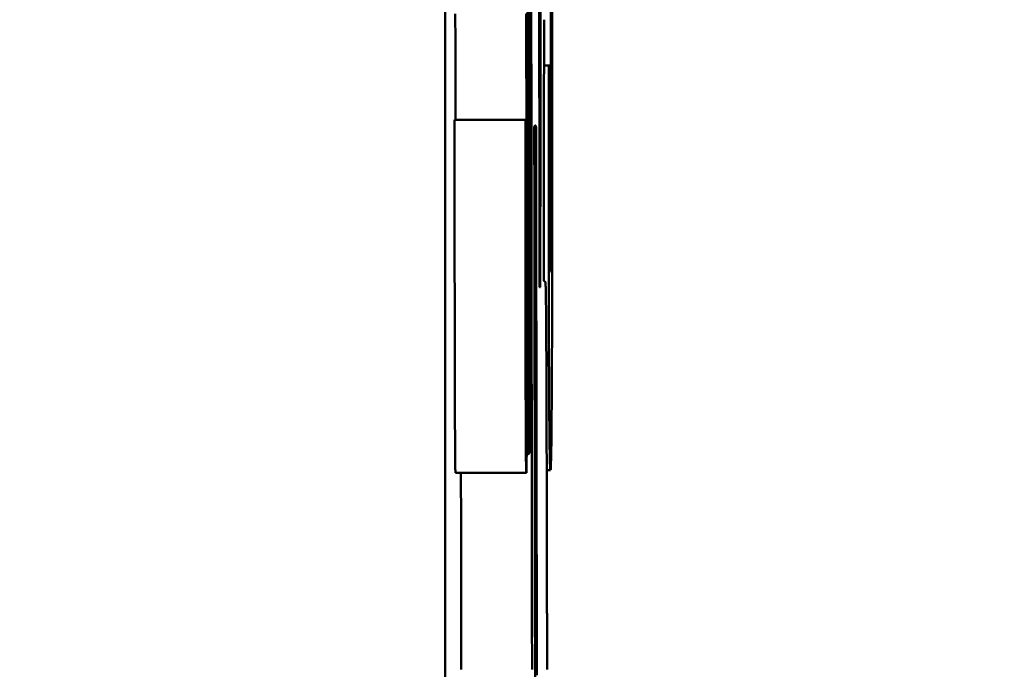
# Model space of a CAD drawing. Header units: inches. Extents: x 0.2 to 50.9, y 0.9 to 32.1.
# Tile 35 of 95: x 27.4406 to 27.5797, y 22.9074 to 22.9992. Entities that reach past the tile are written whole.
import ezdxf

# ---------------------------------------------------------------- set-up
doc = ezdxf.new("R2010")
doc.units = ezdxf.units.IN
doc.header["$LTSCALE"] = 1.5
doc.header["$MEASUREMENT"] = 0
doc.layers.add('Dimension (ANSI)', color=7, linetype='Continuous', lineweight=25)
doc.layers.add('Visible (ANSI)', color=7, linetype='Continuous', lineweight=50)
doc.styles.get("Standard").update_dxf_attribs({"font": 'arial.ttf'})
doc.dimstyles.new('Default (ANSI)', dxfattribs={"dimscale": 1.5, "dimtxt": 0.2, "dimasz": 0.098425, "dimexe": 0.125, "dimexo": 0.0625, "dimgap": 0.031496, "dimtad": 0, "dimtih": 1, "dimtoh": 1, "dimrnd": 1e-08, "dimzin": 0, "dimdsep": 46, "dimtxsty": 'Standard', "dimcen": 0.09, "dimdle": 0.393701, "dimclrd": 256, "dimclre": 256, "dimclrt": 7, "dimadec": 0, "dimazin": 1, "dimtfac": 0.6, "dimtofl": 0, "dimtmove": 0, "dimatfit": 3, "dimfxl": 1, "dimtolj": 1, "dimtzin": 4, "dimlwd": -1, "dimlwe": -1, "dimarcsym": 0})

# ---------------------------------------------------------------- blocks, each defined once
blk = doc.blocks.new('*D64')
at = {"layer": 'Defpoints', "color": 0, "transparency": 16777216}
for p in [(27.50072, 29.29658), (28.55309, 25.62074), (27.50072, 22.95223)]:
    blk.add_point(p, dxfattribs=at)
at = {"layer": 'Dimension (ANSI)', "transparency": 16777216}
for p, q in [((27.50072, 23.04598), (27.50072, 29.48408)), ((28.55309, 25.71449), (28.55309, 29.48408)), ((27.50072, 29.29658), (27.12869, 29.29658)), ((28.40545, 29.29658), (27.64836, 29.29658))]:
    blk.add_line(p, q, dxfattribs=at)
for points in [[(27.64836, 29.32118), (27.64836, 29.27197), (27.50072, 29.29658)], [(28.40545, 29.32118), (28.40545, 29.27197), (28.55309, 29.29658)]]:
    blk.add_solid(points, dxfattribs=at)
at = {"layer": 'Dimension (ANSI)', "color": 7, "transparency": 16777216, "insert": (26.32817, 29.44975), "char_height": 0.3, "attachment_point": 1}
blk.add_mtext('\\A1;1.05', dxfattribs=at)

msp = doc.modelspace()

# ---------------------------------------------------------------- linework, layer by layer
at = {"layer": 'Visible (ANSI)'}
for p, q in [((27.51534, 22.99269), (27.51468, 22.99269)), ((27.51552, 22.99269), (27.51534, 22.99269)), ((27.51205, 22.98501), (27.50205, 22.98501)), ((27.51214, 22.98501), (27.51205, 22.98501)), ((27.50205, 22.98041), (27.50205, 22.97719)), ((27.51565, 22.97379), (27.51553, 22.97379)), ((27.51237, 22.93769), (27.51223, 22.93769)), ((27.51267, 22.93791), (27.51246, 22.93791)), ((27.51255, 22.93829), (27.51248, 22.93829)), ((27.51218, 22.93511), (27.50218, 22.93511)), ((27.51559, 22.93551), (27.51506, 22.93551))]:
    msp.add_line(p, q, dxfattribs=at)
for points, knots in [([(27.50754, 20.73736), (27.50396, 21.32039), (27.50073, 22.07865), (27.50073, 24.59154), (27.51196, 25.82627), (27.5159, 26.25578)], [-4.824588, -4.824588, -4.824588, -4.824588, -3.161477, -3.161477, -0.037918, -0.037918, -0.037918, -0.037918]), ([(27.51331, 22.98392), (27.51331, 22.98395), (27.51331, 22.98398), (27.51331, 22.98401), (27.51331, 22.98403), (27.51331, 22.98404), (27.51331, 22.98405), (27.51331, 22.98405)], [0, 0, 0, 0, 0.0002623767, 0.0002623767, 0.0004836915, 0.0004836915, 0.0006682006, 0.0006682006, 0.0006682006, 0.0006682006]), ([(27.51331, 22.9834), (27.51331, 22.98347), (27.51331, 22.98355), (27.51331, 22.98367), (27.51331, 22.98373), (27.51331, 22.98383), (27.51331, 22.98388), (27.51331, 22.98392)], [0.000053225, 0.000053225, 0.000053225, 0.000053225, 0.00062206, 0.00062206, 0.00101535, 0.00101535, 0.001427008, 0.001427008, 0.001427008, 0.001427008]), ([(27.51356, 22.98401), (27.51356, 22.98401), (27.51356, 22.984), (27.51356, 22.98396), (27.51356, 22.98392), (27.51356, 22.98384), (27.51356, 22.98379), (27.51356, 22.98373)], [0, 0, 0, 0, 0.000534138, 0.000534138, 0.001099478, 0.001099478, 0.001671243, 0.001671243, 0.001671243, 0.001671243]), ([(27.51221, 22.97099), (27.51221, 22.97025), (27.51221, 22.96953), (27.51221, 22.96812), (27.51221, 22.96744), (27.5122, 22.9668)], [0, 0, 0, 0, 0.00575829, 0.00575829, 0.01182783, 0.01182783, 0.01182783, 0.01182783]), ([(27.51216, 22.9654), (27.51216, 22.96588), (27.51215, 22.96643), (27.51215, 22.96758), (27.51215, 22.96819), (27.51215, 22.96883)], [0, 0, 0, 0, 0.00572726, 0.00572726, 0.01115901, 0.01115901, 0.01115901, 0.01115901]), ([(27.5122, 22.9668), (27.5122, 22.96619), (27.5122, 22.96565), (27.5122, 22.96476), (27.5122, 22.96442), (27.51219, 22.96414)], [0, 0, 0, 0, 0.00588372, 0.00588372, 0.01106359, 0.01106359, 0.01106359, 0.01106359]), ([(27.51217, 22.9635), (27.51217, 22.96367), (27.51216, 22.96392), (27.51216, 22.96456), (27.51216, 22.96495), (27.51216, 22.9654)], [0, 0, 0, 0, 0.00534204, 0.00534204, 0.01076248, 0.01076248, 0.01076248, 0.01076248]), ([(27.51219, 22.96414), (27.51219, 22.9638), (27.51219, 22.96353), (27.51219, 22.96317), (27.51218, 22.96306), (27.51218, 22.96302)], [0, 0, 0, 0, 0.00631845, 0.00631845, 0.01214903, 0.01214903, 0.01214903, 0.01214903]), ([(27.51218, 22.96302), (27.51218, 22.96298), (27.51218, 22.963), (27.51217, 22.96316), (27.51217, 22.9633), (27.51217, 22.9635)], [0.00006268, 0.00006268, 0.00006268, 0.00006268, 0.00624979, 0.00624979, 0.01238282, 0.01238282, 0.01238282, 0.01238282]), ([(27.51465, 22.96277), (27.51465, 22.96284), (27.51465, 22.96291), (27.51465, 22.96306), (27.51465, 22.96313), (27.51465, 22.9632)], [0, 0, 0, 0, 0.00056647, 0.00056647, 0.001111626, 0.001111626, 0.001111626, 0.001111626]), ([(27.51465, 22.9624), (27.51465, 22.96241), (27.51465, 22.96241), (27.51465, 22.96245), (27.51465, 22.96247), (27.51465, 22.96254), (27.51465, 22.96258), (27.51465, 22.96267), (27.51465, 22.96272), (27.51465, 22.96277)], [0, 0, 0, 0, 0.000404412, 0.000404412, 0.000833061, 0.000833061, 0.001259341, 0.001259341, 0.001697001, 0.001697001, 0.001697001, 0.001697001]), ([(27.51406, 22.96138), (27.51406, 22.96138), (27.51406, 22.9614), (27.51406, 22.96147), (27.51406, 22.96153), (27.51406, 22.96168), (27.51406, 22.96177), (27.51406, 22.96188)], [0, 0, 0, 0, 0.000916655, 0.000916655, 0.001936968, 0.001936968, 0.002964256, 0.002964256, 0.002964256, 0.002964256]), ([(27.51414, 22.96229), (27.51414, 22.96222), (27.51414, 22.96215), (27.51414, 22.96201), (27.51414, 22.96194), (27.51414, 22.96188)], [0, 0, 0, 0, 0.000565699, 0.000565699, 0.001162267, 0.001162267, 0.001162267, 0.001162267]), ([(27.51414, 22.96188), (27.51414, 22.96175), (27.51414, 22.96164), (27.51414, 22.9615), (27.51414, 22.96145), (27.51414, 22.9614), (27.51414, 22.96138), (27.51414, 22.96138)], [0, 0, 0, 0, 0.001266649, 0.001266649, 0.002192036, 0.002192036, 0.003000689, 0.003000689, 0.003000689, 0.003000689])]:
    msp.add_open_spline(points, degree=3, knots=knots, dxfattribs=at)
for points in [[(27.51248, 22.93795), (27.51248, 22.9782), (27.51248, 23.01845), (27.51249, 23.05871)], [(27.51257, 23.05871), (27.51256, 23.01857), (27.51255, 22.97843), (27.51255, 22.93829)], [(27.51267, 22.93791), (27.51266, 22.9784), (27.51267, 23.01889), (27.51268, 23.05938)], [(27.51238, 23.0527), (27.51237, 23.01437), (27.51237, 22.97603), (27.51237, 22.93769)], [(27.51566, 23.01582), (27.51566, 23.00181), (27.51565, 22.9878), (27.51565, 22.97379)], [(27.51584, 22.97733), (27.51584, 22.98977), (27.51585, 23.0022), (27.51585, 23.01463)], [(27.514, 22.998), (27.51399, 23.0025), (27.51399, 23.00699), (27.51398, 23.01148)], [(27.51287, 23.00921), (27.51288, 22.99902), (27.51289, 22.98883), (27.5129, 22.97865)], [(27.51419, 23.00266), (27.51418, 23.00029), (27.51418, 22.99792), (27.51418, 22.99555)], [(27.5123, 22.99453), (27.5123, 22.99645), (27.5123, 22.99833), (27.5123, 23.00014)], [(27.50216, 22.99709), (27.50215, 22.99809), (27.50215, 22.99907), (27.50214, 23.00002)], [(27.51214, 23.00002), (27.51215, 22.99907), (27.51215, 22.99809), (27.51216, 22.99709)], [(27.51467, 22.98935), (27.51468, 22.99263), (27.51468, 22.99591), (27.51468, 22.99918)], [(27.51401, 22.99311), (27.51401, 22.99474), (27.514, 22.99637), (27.514, 22.998)], [(27.50217, 22.99394), (27.50217, 22.99501), (27.50216, 22.99606), (27.50216, 22.99709)], [(27.51216, 22.99709), (27.51216, 22.99606), (27.51217, 22.99501), (27.51217, 22.99394)], [(27.51231, 22.98833), (27.51231, 22.99042), (27.51231, 22.9925), (27.5123, 22.99453)], [(27.51418, 22.99555), (27.51418, 22.99347), (27.51417, 22.99139), (27.51417, 22.9893)], [(27.50218, 22.99107), (27.50218, 22.99204), (27.50218, 22.993), (27.50217, 22.99394)], [(27.51217, 22.99394), (27.51218, 22.993), (27.51218, 22.99204), (27.51218, 22.99107)], [(27.51402, 22.98693), (27.51401, 22.98899), (27.51401, 22.99105), (27.51401, 22.99311)], [(27.51534, 22.99269), (27.51534, 22.98928), (27.51534, 22.98586), (27.51534, 22.98245)], [(27.51552, 22.98422), (27.51552, 22.98704), (27.51552, 22.98987), (27.51552, 22.99269)], [(27.50219, 22.98929), (27.50219, 22.98993), (27.50219, 22.99052), (27.50218, 22.99107)], [(27.51218, 22.99107), (27.51219, 22.99052), (27.51219, 22.98993), (27.51219, 22.98929)], [(27.5022, 22.98611), (27.5022, 22.98723), (27.50219, 22.98829), (27.50219, 22.98929)], [(27.51219, 22.98929), (27.51219, 22.98829), (27.5122, 22.98723), (27.5122, 22.98611)], [(27.51417, 22.9893), (27.51417, 22.988), (27.51417, 22.9867), (27.51417, 22.9854)], [(27.51466, 22.98016), (27.51467, 22.98322), (27.51467, 22.98629), (27.51467, 22.98935)], [(27.51231, 22.9809), (27.51231, 22.98338), (27.51231, 22.98586), (27.51231, 22.98833)], [(27.51403, 22.98056), (27.51402, 22.98268), (27.51402, 22.98481), (27.51402, 22.98693)], [(27.50205, 22.98041), (27.50205, 22.98194), (27.50205, 22.98348), (27.50205, 22.98501)], [(27.5022, 22.98501), (27.5022, 22.98539), (27.5022, 22.98576), (27.5022, 22.98611)], [(27.51205, 22.98501), (27.51205, 22.98348), (27.51205, 22.98194), (27.51205, 22.98041)], [(27.51214, 22.98294), (27.51214, 22.98363), (27.51214, 22.98432), (27.51214, 22.98501)], [(27.5122, 22.98611), (27.5122, 22.98524), (27.5122, 22.98427), (27.51221, 22.98323)], [(27.51417, 22.9854), (27.51417, 22.98429), (27.51417, 22.98317), (27.51416, 22.98205)], [(27.51331, 22.98405), (27.51332, 22.98408), (27.51333, 22.98411), (27.51334, 22.98414)], [(27.51331, 22.9791), (27.51331, 22.98053), (27.51331, 22.98197), (27.51331, 22.9834)], [(27.51334, 22.98414), (27.51336, 22.98417), (27.51337, 22.98419), (27.51338, 22.9842)], [(27.51338, 22.9842), (27.5134, 22.98422), (27.51342, 22.98422), (27.51343, 22.98422)], [(27.51343, 22.98422), (27.51345, 22.98422), (27.51347, 22.98422), (27.51349, 22.9842)], [(27.51349, 22.9842), (27.51351, 22.9842), (27.51352, 22.98417), (27.51353, 22.98412)], [(27.51353, 22.98412), (27.51354, 22.98409), (27.51355, 22.98405), (27.51356, 22.98401)], [(27.51356, 22.98373), (27.51356, 22.98361), (27.51356, 22.98347), (27.51356, 22.98332)], [(27.51552, 22.97944), (27.51552, 22.98104), (27.51552, 22.98263), (27.51552, 22.98422)], [(27.51214, 22.982), (27.51214, 22.98231), (27.51214, 22.98263), (27.51214, 22.98294)], [(27.51214, 22.98085), (27.51214, 22.98123), (27.51214, 22.98161), (27.51214, 22.982)], [(27.51221, 22.98323), (27.51221, 22.98227), (27.51221, 22.98125), (27.51221, 22.98018)], [(27.51356, 22.98332), (27.51356, 22.98216), (27.51356, 22.98101), (27.51356, 22.97986)], [(27.51416, 22.98205), (27.51416, 22.98068), (27.51416, 22.97931), (27.51416, 22.97795)], [(27.51534, 22.98245), (27.51534, 22.98004), (27.51534, 22.97762), (27.51534, 22.9752)], [(27.51214, 22.97969), (27.51214, 22.98008), (27.51214, 22.98046), (27.51214, 22.98085)], [(27.51231, 22.97443), (27.51231, 22.97659), (27.51231, 22.97875), (27.51231, 22.9809)], [(27.51205, 22.98041), (27.51205, 22.97933), (27.51205, 22.97826), (27.51205, 22.97719)], [(27.51214, 22.97871), (27.51214, 22.97904), (27.51214, 22.97936), (27.51214, 22.97969)], [(27.51221, 22.98018), (27.51221, 22.97897), (27.51221, 22.97774), (27.51221, 22.97649)], [(27.51356, 22.97986), (27.51357, 22.97853), (27.51357, 22.9772), (27.51357, 22.97587)], [(27.51404, 22.97497), (27.51403, 22.97683), (27.51403, 22.97869), (27.51403, 22.98056)], [(27.51466, 22.97243), (27.51466, 22.97501), (27.51466, 22.97758), (27.51466, 22.98016)], [(27.51553, 22.97673), (27.51553, 22.97763), (27.51552, 22.97854), (27.51552, 22.97944)], [(27.51214, 22.97769), (27.51214, 22.97803), (27.51214, 22.97837), (27.51214, 22.97871)], [(27.5129, 22.97865), (27.51291, 22.97085), (27.51292, 22.96306), (27.51293, 22.95529)], [(27.51332, 22.97167), (27.51332, 22.97414), (27.51332, 22.97662), (27.51331, 22.9791)], [(27.51416, 22.97795), (27.51416, 22.97656), (27.51416, 22.97518), (27.51416, 22.97379)], [(27.50205, 22.97457), (27.50205, 22.97544), (27.50205, 22.97631), (27.50205, 22.97719)], [(27.51205, 22.97719), (27.51205, 22.97631), (27.51205, 22.97544), (27.51205, 22.97457)], [(27.51214, 22.97637), (27.51214, 22.97681), (27.51214, 22.97725), (27.51214, 22.97769)], [(27.51221, 22.97649), (27.51221, 22.97465), (27.51221, 22.9728), (27.51221, 22.97099)], [(27.51553, 22.97474), (27.51553, 22.9754), (27.51553, 22.97606), (27.51553, 22.97673)], [(27.51584, 22.9719), (27.51584, 22.97369), (27.51584, 22.97551), (27.51584, 22.97733)], [(27.51214, 22.97501), (27.51214, 22.97546), (27.51214, 22.97592), (27.51214, 22.97637)], [(27.51357, 22.97587), (27.51357, 22.97433), (27.51357, 22.97278), (27.51358, 22.97123)], [(27.51534, 22.9752), (27.51534, 22.97364), (27.51534, 22.97208), (27.51534, 22.97053)], [(27.50205, 22.97169), (27.50205, 22.97265), (27.50205, 22.97361), (27.50205, 22.97457)], [(27.51205, 22.97457), (27.51205, 22.97361), (27.51205, 22.97265), (27.51205, 22.97169)], [(27.51214, 22.9738), (27.51214, 22.9742), (27.51214, 22.9746), (27.51214, 22.97501)], [(27.51215, 22.96883), (27.51215, 22.97041), (27.51215, 22.97208), (27.51214, 22.9738)], [(27.51231, 22.96895), (27.51231, 22.97076), (27.51231, 22.97259), (27.51231, 22.97443)], [(27.51404, 22.97011), (27.51404, 22.97173), (27.51404, 22.97335), (27.51404, 22.97497)], [(27.51416, 22.97379), (27.51416, 22.97261), (27.51415, 22.97143), (27.51415, 22.97025)], [(27.51553, 22.97281), (27.51553, 22.97344), (27.51553, 22.97409), (27.51553, 22.97474)], [(27.51565, 22.97379), (27.51565, 22.97291), (27.51565, 22.97203), (27.51565, 22.97114)], [(27.51465, 22.96897), (27.51465, 22.97012), (27.51465, 22.97128), (27.51466, 22.97243)], [(27.51553, 22.9701), (27.51553, 22.97098), (27.51553, 22.97188), (27.51553, 22.97281)], [(27.50205, 22.96749), (27.50205, 22.96889), (27.50205, 22.97029), (27.50205, 22.97169)], [(27.51205, 22.97169), (27.51205, 22.97029), (27.51205, 22.96889), (27.51205, 22.96749)], [(27.51335, 22.94918), (27.51334, 22.95668), (27.51333, 22.96417), (27.51332, 22.97167)], [(27.51358, 22.97123), (27.51358, 22.96688), (27.51359, 22.96253), (27.51359, 22.95818)], [(27.51565, 22.97114), (27.51565, 22.97038), (27.51564, 22.96963), (27.51564, 22.96892)], [(27.51583, 22.96412), (27.51583, 22.96668), (27.51584, 22.96927), (27.51584, 22.9719)], [(27.51405, 22.96593), (27.51405, 22.96732), (27.51404, 22.96871), (27.51404, 22.97011)], [(27.51415, 22.97025), (27.51415, 22.96923), (27.51415, 22.96821), (27.51415, 22.96719)], [(27.51534, 22.97053), (27.51534, 22.9692), (27.51534, 22.96788), (27.51534, 22.96658)], [(27.51554, 22.96778), (27.51554, 22.96851), (27.51554, 22.96929), (27.51553, 22.9701)], [(27.5123, 22.96383), (27.5123, 22.96551), (27.51231, 22.96722), (27.51231, 22.96895)], [(27.51465, 22.96678), (27.51465, 22.96751), (27.51465, 22.96824), (27.51465, 22.96897)], [(27.51564, 22.96892), (27.51564, 22.96826), (27.51564, 22.96765), (27.51564, 22.96707)], [(27.50207, 22.95609), (27.50206, 22.95968), (27.50206, 22.96351), (27.50205, 22.96749)], [(27.51205, 22.96749), (27.51206, 22.96351), (27.51206, 22.95968), (27.51207, 22.95609)], [(27.51415, 22.96719), (27.51415, 22.96631), (27.51415, 22.96542), (27.51415, 22.96454)], [(27.51465, 22.96484), (27.51465, 22.96549), (27.51465, 22.96613), (27.51465, 22.96678)], [(27.51555, 22.96593), (27.51555, 22.9665), (27.51554, 22.96712), (27.51554, 22.96778)], [(27.51564, 22.96707), (27.51563, 22.96653), (27.51563, 22.96604), (27.51563, 22.96561)], [(27.51406, 22.9623), (27.51405, 22.96351), (27.51405, 22.96472), (27.51405, 22.96593)], [(27.51534, 22.96658), (27.51535, 22.96505), (27.51535, 22.96353), (27.51535, 22.96203)], [(27.51556, 22.96463), (27.51555, 22.96499), (27.51555, 22.96542), (27.51555, 22.96593)], [(27.51563, 22.96561), (27.51563, 22.96518), (27.51562, 22.96481), (27.51562, 22.96451)], [(27.51415, 22.96454), (27.51415, 22.96379), (27.51415, 22.96304), (27.51414, 22.96229)], [(27.51465, 22.9632), (27.51465, 22.96375), (27.51465, 22.96429), (27.51465, 22.96484)], [(27.51556, 22.96403), (27.51556, 22.9642), (27.51556, 22.9644), (27.51556, 22.96463)], [(27.51557, 22.96372), (27.51557, 22.96378), (27.51556, 22.96389), (27.51556, 22.96403)], [(27.51562, 22.96451), (27.51562, 22.96433), (27.51562, 22.96417), (27.51561, 22.96404)], [(27.51561, 22.96404), (27.51561, 22.96392), (27.51561, 22.96383), (27.51561, 22.96377)], [(27.51582, 22.95742), (27.51582, 22.95959), (27.51583, 22.96183), (27.51583, 22.96412)], [(27.5123, 22.95851), (27.5123, 22.96026), (27.5123, 22.96203), (27.5123, 22.96383)], [(27.51558, 22.9636), (27.51557, 22.96361), (27.51557, 22.96365), (27.51557, 22.96372)], [(27.51559, 22.96358), (27.51558, 22.96357), (27.51558, 22.96358), (27.51558, 22.9636)], [(27.5156, 22.96363), (27.5156, 22.9636), (27.51559, 22.96358), (27.51559, 22.96358)], [(27.51561, 22.96377), (27.5156, 22.9637), (27.5156, 22.96365), (27.5156, 22.96363)], [(27.51406, 22.96188), (27.51406, 22.96201), (27.51406, 22.96215), (27.51406, 22.9623)], [(27.5141, 22.96135), (27.51409, 22.96135), (27.51407, 22.96136), (27.51406, 22.96138)], [(27.51414, 22.96138), (27.51413, 22.96136), (27.51411, 22.96135), (27.5141, 22.96135)], [(27.51467, 22.96228), (27.51466, 22.96231), (27.51466, 22.96235), (27.51465, 22.9624)], [(27.5147, 22.96219), (27.51469, 22.9622), (27.51468, 22.96223), (27.51467, 22.96228)], [(27.51477, 22.96218), (27.51475, 22.96218), (27.51472, 22.96218), (27.5147, 22.96219)], [(27.51485, 22.96214), (27.51483, 22.96217), (27.5148, 22.96218), (27.51477, 22.96218)], [(27.51489, 22.96197), (27.51488, 22.96208), (27.51487, 22.96214), (27.51485, 22.96214)], [(27.51491, 22.96155), (27.5149, 22.96176), (27.51489, 22.96191), (27.51489, 22.96197)], [(27.51493, 22.96066), (27.51492, 22.96103), (27.51492, 22.96132), (27.51491, 22.96155)], [(27.51535, 22.96203), (27.51536, 22.95901), (27.51536, 22.95613), (27.51537, 22.95346)], [(27.51494, 22.95975), (27.51494, 22.96011), (27.51494, 22.96042), (27.51493, 22.96066)], [(27.51496, 22.95825), (27.51496, 22.95879), (27.51495, 22.95929), (27.51494, 22.95975)], [(27.51228, 22.94944), (27.51229, 22.95217), (27.51229, 22.95523), (27.5123, 22.95851)], [(27.51359, 22.95818), (27.5136, 22.95276), (27.51361, 22.94733), (27.51362, 22.9419)], [(27.51498, 22.95645), (27.51497, 22.95709), (27.51497, 22.95769), (27.51496, 22.95825)], [(27.5158, 22.95173), (27.51581, 22.95353), (27.51581, 22.95543), (27.51582, 22.95742)], [(27.50208, 22.94687), (27.50208, 22.94956), (27.50207, 22.95267), (27.50207, 22.95609)], [(27.51207, 22.95609), (27.51207, 22.95267), (27.51208, 22.94956), (27.51208, 22.94687)], [(27.51499, 22.95459), (27.51499, 22.95526), (27.51498, 22.95588), (27.51498, 22.95645)], [(27.51293, 22.95529), (27.51293, 22.95479), (27.51293, 22.9543), (27.51293, 22.9538)], [(27.515, 22.95278), (27.515, 22.95344), (27.515, 22.95404), (27.51499, 22.95459)], [(27.51293, 22.9538), (27.51293, 22.95329), (27.51293, 22.95278), (27.51293, 22.95226)], [(27.51537, 22.95346), (27.51538, 22.95082), (27.51539, 22.94843), (27.5154, 22.94635)], [(27.51293, 22.95226), (27.51293, 22.95181), (27.51293, 22.95135), (27.51293, 22.95089)], [(27.51502, 22.95007), (27.51501, 22.951), (27.51501, 22.9519), (27.515, 22.95278)], [(27.51578, 22.94696), (27.51579, 22.94841), (27.51579, 22.95001), (27.5158, 22.95173)], [(27.51293, 22.95089), (27.51293, 22.95058), (27.51293, 22.95028), (27.51293, 22.94997)], [(27.51503, 22.94721), (27.51503, 22.94819), (27.51502, 22.94914), (27.51502, 22.95007)], [(27.51226, 22.94239), (27.51227, 22.94432), (27.51227, 22.9467), (27.51228, 22.94944)], [(27.51293, 22.94997), (27.51293, 22.94963), (27.51293, 22.94928), (27.51293, 22.94894)], [(27.51293, 22.94894), (27.51293, 22.94828), (27.51293, 22.94762), (27.51294, 22.94696)], [(27.51337, 22.93814), (27.51336, 22.94182), (27.51336, 22.9455), (27.51335, 22.94918)], [(27.50211, 22.94019), (27.5021, 22.9419), (27.50209, 22.94416), (27.50208, 22.94687)], [(27.51208, 22.94687), (27.51209, 22.94416), (27.5121, 22.9419), (27.51211, 22.94019)], [(27.51294, 22.94696), (27.51294, 22.94618), (27.51294, 22.9454), (27.51294, 22.94462)], [(27.51504, 22.94493), (27.51504, 22.94574), (27.51503, 22.9465), (27.51503, 22.94721)], [(27.5154, 22.94635), (27.51541, 22.94422), (27.51543, 22.94241), (27.51544, 22.94099)], [(27.51575, 22.94283), (27.51576, 22.94404), (27.51577, 22.94543), (27.51578, 22.94696)], [(27.51294, 22.94462), (27.51294, 22.94381), (27.51294, 22.94301), (27.51294, 22.9422)], [(27.51504, 22.94281), (27.51504, 22.94354), (27.51504, 22.94425), (27.51504, 22.94493)], [(27.51223, 22.93762), (27.51224, 22.93871), (27.51225, 22.94032), (27.51226, 22.94239)], [(27.51294, 22.9422), (27.51294, 22.94128), (27.51294, 22.94036), (27.51294, 22.93945)], [(27.51362, 22.9419), (27.51363, 22.93599), (27.51363, 22.93008), (27.51364, 22.92416)], [(27.51505, 22.93919), (27.51505, 22.9404), (27.51505, 22.94161), (27.51504, 22.94281)], [(27.51572, 22.93969), (27.51573, 22.94055), (27.51574, 22.9416), (27.51575, 22.94283)], [(27.51544, 22.94099), (27.51546, 22.93948), (27.51548, 22.93833), (27.51549, 22.93755)], [(27.50214, 22.93618), (27.50213, 22.937), (27.50212, 22.93835), (27.50211, 22.94019)], [(27.51211, 22.94019), (27.51212, 22.93835), (27.51213, 22.937), (27.51214, 22.93618)], [(27.51294, 22.93945), (27.51295, 22.93834), (27.51295, 22.93724), (27.51295, 22.93613)], [(27.51506, 22.93488), (27.51506, 22.93632), (27.51505, 22.93776), (27.51505, 22.93919)], [(27.51568, 22.93745), (27.5157, 22.93801), (27.51571, 22.93876), (27.51572, 22.93969)], [(27.51219, 22.93524), (27.5122, 22.9356), (27.51222, 22.9364), (27.51223, 22.93762)], [(27.51237, 22.93769), (27.51241, 22.93778), (27.51244, 22.93786), (27.51248, 22.93795)], [(27.51255, 22.93829), (27.51259, 22.93816), (27.51263, 22.93803), (27.51267, 22.93791)], [(27.51338, 22.92629), (27.51338, 22.93024), (27.51337, 22.93419), (27.51337, 22.93814)], [(27.51549, 22.93755), (27.51549, 22.93746), (27.5155, 22.93738), (27.5155, 22.9373)], [(27.50215, 22.93567), (27.50215, 22.93577), (27.50215, 22.93595), (27.50214, 22.93618)], [(27.51214, 22.93618), (27.51215, 22.93595), (27.51215, 22.93577), (27.51215, 22.93567)], [(27.51295, 22.93613), (27.51295, 22.93502), (27.51295, 22.93391), (27.51295, 22.9328)], [(27.5155, 22.9373), (27.5155, 22.93722), (27.5155, 22.93714), (27.5155, 22.93706)], [(27.5155, 22.93706), (27.5155, 22.937), (27.51551, 22.93693), (27.51551, 22.93686)], [(27.51551, 22.93686), (27.51551, 22.93683), (27.51551, 22.93679), (27.51551, 22.93675)], [(27.51551, 22.93675), (27.51552, 22.93637), (27.51553, 22.93611), (27.51553, 22.93597)], [(27.51564, 22.93599), (27.51565, 22.93632), (27.51567, 22.93681), (27.51568, 22.93745)], [(27.50217, 22.9353), (27.50216, 22.93539), (27.50216, 22.93551), (27.50215, 22.93567)], [(27.50218, 22.93512), (27.50218, 22.93515), (27.50217, 22.93521), (27.50217, 22.9353)], [(27.50218, 22.93511), (27.50218, 22.93511), (27.50218, 22.93512), (27.50218, 22.93512)], [(27.50295, 22.9328), (27.50295, 22.93357), (27.50295, 22.93434), (27.50295, 22.93511)], [(27.51215, 22.93567), (27.51216, 22.93551), (27.51216, 22.93539), (27.51217, 22.9353)], [(27.51217, 22.9353), (27.51217, 22.93521), (27.51218, 22.93515), (27.51218, 22.93512)], [(27.51218, 22.93512), (27.51219, 22.9351), (27.51219, 22.93514), (27.51219, 22.93524)], [(27.51507, 22.93029), (27.51507, 22.93182), (27.51506, 22.93336), (27.51506, 22.93488)], [(27.51553, 22.93597), (27.51555, 22.93577), (27.51556, 22.93564), (27.51557, 22.93557)], [(27.51557, 22.93557), (27.51558, 22.93553), (27.51559, 22.93551), (27.51559, 22.93551)], [(27.51561, 22.93555), (27.51562, 22.9356), (27.51563, 22.93574), (27.51564, 22.93599)], [(27.50296, 22.92999), (27.50296, 22.93093), (27.50295, 22.93186), (27.50295, 22.9328)], [(27.51295, 22.9328), (27.51295, 22.93186), (27.51296, 22.93093), (27.51296, 22.92999)], [(27.50296, 22.92723), (27.50296, 22.92815), (27.50296, 22.92907), (27.50296, 22.92999)], [(27.51296, 22.92999), (27.51296, 22.92907), (27.51296, 22.92815), (27.51296, 22.92723)], [(27.51507, 22.92938), (27.51507, 22.92968), (27.51507, 22.92998), (27.51507, 22.93029)], [(27.51507, 22.92805), (27.51507, 22.92849), (27.51507, 22.92894), (27.51507, 22.92938)], [(27.51507, 22.92658), (27.51507, 22.92707), (27.51507, 22.92756), (27.51507, 22.92805)], [(27.50296, 22.92405), (27.50296, 22.92511), (27.50296, 22.92617), (27.50296, 22.92723)], [(27.51296, 22.92723), (27.51296, 22.92617), (27.51296, 22.92511), (27.51296, 22.92405)], [(27.51508, 22.92517), (27.51508, 22.92564), (27.51508, 22.92611), (27.51507, 22.92658)], [(27.5134, 22.91535), (27.51339, 22.91899), (27.51339, 22.92264), (27.51338, 22.92629)], [(27.51508, 22.92373), (27.51508, 22.92421), (27.51508, 22.92469), (27.51508, 22.92517)], [(27.50297, 22.92096), (27.50297, 22.92199), (27.50297, 22.92302), (27.50296, 22.92405)], [(27.51296, 22.92405), (27.51297, 22.92302), (27.51297, 22.92199), (27.51297, 22.92096)], [(27.51364, 22.92416), (27.51365, 22.91829), (27.51366, 22.91241), (27.51367, 22.90654)], [(27.51508, 22.92217), (27.51508, 22.92269), (27.51508, 22.92321), (27.51508, 22.92373)], [(27.50297, 22.91848), (27.50297, 22.9193), (27.50297, 22.92013), (27.50297, 22.92096)], [(27.51297, 22.92096), (27.51297, 22.92013), (27.51297, 22.9193), (27.51297, 22.91848)], [(27.51509, 22.92072), (27.51508, 22.9212), (27.51508, 22.92169), (27.51508, 22.92217)], [(27.51509, 22.91966), (27.51509, 22.92001), (27.51509, 22.92037), (27.51509, 22.92072)], [(27.51509, 22.91866), (27.51509, 22.91899), (27.51509, 22.91932), (27.51509, 22.91966)], [(27.50298, 22.91576), (27.50297, 22.91666), (27.50297, 22.91757), (27.50297, 22.91848)], [(27.51297, 22.91848), (27.51297, 22.91757), (27.51297, 22.91666), (27.51298, 22.91576)], [(27.51509, 22.91743), (27.51509, 22.91784), (27.51509, 22.91825), (27.51509, 22.91866)], [(27.51509, 22.91619), (27.51509, 22.9166), (27.51509, 22.91702), (27.51509, 22.91743)], [(27.50298, 22.91177), (27.50298, 22.9131), (27.50298, 22.91443), (27.50298, 22.91576)], [(27.51298, 22.91576), (27.51298, 22.91443), (27.51298, 22.9131), (27.51298, 22.91177)], [(27.51341, 22.90745), (27.51341, 22.91008), (27.5134, 22.91272), (27.5134, 22.91535)], [(27.5151, 22.91513), (27.5151, 22.91548), (27.51509, 22.91584), (27.51509, 22.91619)], [(27.5151, 22.91387), (27.5151, 22.91429), (27.5151, 22.91471), (27.5151, 22.91513)], [(27.5151, 22.91187), (27.5151, 22.91254), (27.5151, 22.9132), (27.5151, 22.91387)], [(27.50299, 22.90735), (27.50299, 22.90883), (27.50298, 22.9103), (27.50298, 22.91177)], [(27.51298, 22.91177), (27.51298, 22.9103), (27.51299, 22.90883), (27.51299, 22.90735)], [(27.51511, 22.9096), (27.5151, 22.91036), (27.5151, 22.91111), (27.5151, 22.91187)], [(27.51511, 22.90735), (27.51511, 22.9081), (27.51511, 22.90885), (27.51511, 22.9096)], [(27.51342, 22.90017), (27.51342, 22.90259), (27.51342, 22.90502), (27.51341, 22.90745)]]:
    msp.add_open_spline(points, degree=3, dxfattribs=at)

# ---------------------------------------------------------------- dimensions: what is measured, and where the dimension line sits
at = {"layer": 'Dimension (ANSI)'}
dim = msp.add_linear_dim(base=(27.50072, 29.29658), p1=(28.55309, 25.62074), p2=(27.50072, 22.95223), angle=180, dimstyle='Default (ANSI)', override={"dimgap": 0.031496, "dimtih": 0, "dimtoh": 0, "dimdec": 2, "dimtol": 0, "dimlim": 0, "dimtp": 0, "dimtm": 0, "dimtdec": 2, "dimatfit": 2}, dxfattribs=at)
dim.commit()
dim.dimension.update_dxf_attribs({"geometry": '*D64', "text_midpoint": (26.70481, 29.29658), "dimtype": 160})

doc.saveas('drawing.dxf')
